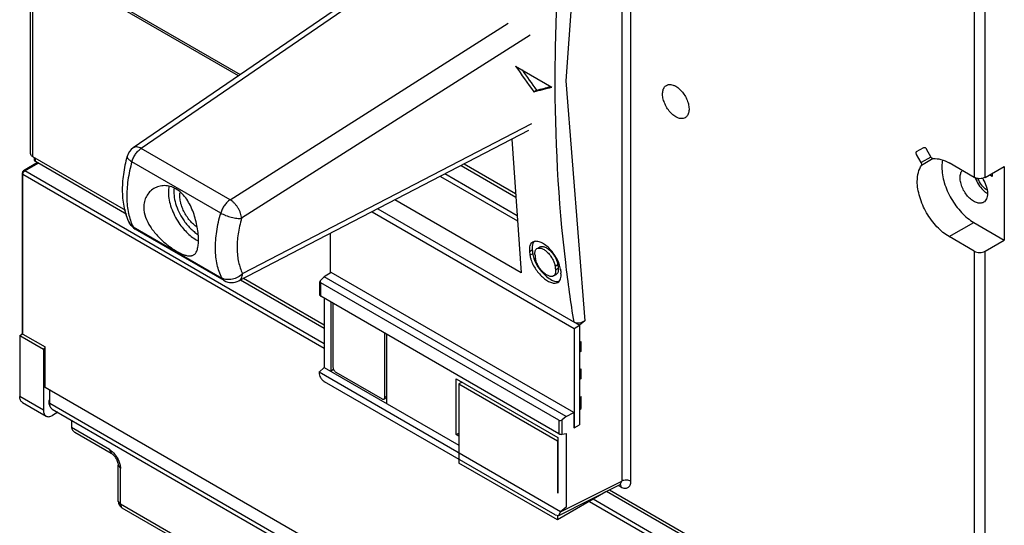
# Model space of a CAD drawing. Header units: millimetres. Extents: x 20 to 156, y 24 to 222.
# Tile 2 of 8: x 20 to 96, y 71 to 111. Entities that reach past the tile are written whole.
import ezdxf

# ---------------------------------------------------------------- set-up
doc = ezdxf.new("R2010")
doc.units = ezdxf.units.MM
doc.header["$LTSCALE"] = 15.957901
doc.layers.get('0').update_dxf_attribs({"linetype": 'CONTINUOUS'})

msp = doc.modelspace()

# ---------------------------------------------------------------- linework, layer by layer
at = {"color": 7}
for p, q in [((20.931, 100.148), (20.931, 135.012)), ((21.107, 99.903), (21.107, 134.767)), ((66.817, 133.563), (66.817, 74.765)), ((67.511, 74.758), (67.511, 133.556)), ((63.909, 125.963), (62.471, 105.802)), ((94.151, 123.705), (94.151, 98.312)), ((95, 98.312), (95, 123.705)), ((37.069, 106.2), (22.097, 114.845)), ((22.238, 114.926), (37.199, 106.289)), ((50.439, 115.347), (28.899, 100.61)), ((51.058, 115.301), (29.517, 100.563)), ((36.413, 96.582), (57.974, 110.261)), ((59.702, 109.349), (37.304, 95.139)), ((58.55, 106.947), (61.378, 105.314)), ((62.471, 105.802), (63.922, 87.197)), ((59.975, 104.95), (60.187, 105.073)), ((37.376, 90.857), (59.817, 102.494)), ((59.565, 101.943), (37.098, 90.292)), ((58.277, 101.275), (58.983, 90.906)), ((36.413, 96.582), (29.517, 100.563)), ((89.681, 100.315), (90.231, 100.632)), ((90.431, 100.517), (90.793, 99.89)), ((21.458, 99.455), (20.37, 98.827)), ((20.47, 98.817), (21.517, 99.421)), ((28.32, 95.738), (21.107, 99.903)), ((21.231, 99.658), (21.231, 99.831)), ((21.319, 99.535), (21.231, 99.658)), ((21.319, 99.535), (21.319, 99.78)), ((28.399, 95.448), (21.319, 99.535)), ((28.422, 99.946), (28.422, 99.946)), ((35.685, 95.548), (28.789, 99.529)), ((54.584, 99.36), (58.564, 97.062)), ((90.043, 99.457), (89.681, 100.084)), ((90.793, 99.89), (90.043, 99.457)), ((90.964, 99.765), (90.066, 99.247)), ((94.151, 98.312), (92.206, 99.434)), ((20.27, 98.653), (20.27, 86.243)), ((20.27, 98.653), (20.329, 98.572)), ((20.329, 86.161), (20.329, 98.572)), ((20.329, 98.572), (43.715, 85.07)), ((20.47, 98.817), (20.37, 98.827)), ((43.715, 85.396), (20.47, 98.817)), ((58.681, 95.344), (53.078, 98.579)), ((54.345, 99.235), (58.583, 96.789)), ((95, 98.312), (96.484, 99.169)), ((95.548, 98.628), (95.548, 98.37)), ((96.484, 99.169), (96.484, 93.453)), ((52.724, 98.395), (58.709, 94.94)), ((95.548, 98.37), (95.324, 98.499)), ((58.983, 90.906), (49.187, 96.561)), ((47.427, 95.648), (63.1, 86.6)), ((47.874, 95.88), (63.524, 86.844)), ((92.206, 93.719), (94.116, 94.821)), ((94.116, 94.821), (96.484, 93.453)), ((29.049, 94.299), (28.874, 94.492)), ((28.874, 94.492), (35.77, 90.511)), ((29.049, 94.299), (29.049, 94.299)), ((35.945, 90.318), (29.049, 94.299)), ((44.211, 90.913), (44.211, 93.981)), ((94.151, 92.596), (92.206, 93.719)), ((95, 92.596), (96.484, 93.453)), ((59.64, 92.577), (59.854, 92.701)), ((60.293, 92.836), (60.435, 92.918)), ((94.151, 92.596), (94.151, 57.731)), ((95, 57.731), (95, 92.596)), ((59.892, 92.396), (59.678, 92.272)), ((44.261, 90.944), (43.715, 90.606)), ((63.072, 80.084), (44.261, 90.944)), ((61.62, 91.434), (61.834, 91.558)), ((61.872, 91.253), (61.658, 91.129)), ((43.715, 86.605), (37.219, 90.355)), ((43.715, 86.85), (37.443, 90.471)), ((43.384, 89.167), (43.384, 90.237)), ((43.438, 90.345), (43.715, 90.606)), ((62.486, 79.769), (43.715, 90.606)), ((61.506, 90.67), (61.72, 90.793)), ((61.911, 79.48), (43.442, 90.142)), ((43.442, 89.098), (43.442, 90.142)), ((61.911, 78.436), (43.442, 89.098)), ((43.715, 88.941), (43.715, 83.584)), ((44.229, 88.644), (44.229, 83.287)), ((44.392, 88.55), (44.392, 83.585)), ((63.922, 87.197), (63.511, 86.852)), ((63.1, 86.6), (63.524, 86.844)), ((63.1, 86.6), (63.1, 78.892)), ((63.524, 86.844), (63.524, 79.137)), ((20.081, 86.059), (20.302, 86.187)), ((20.081, 86.059), (20.081, 81.323)), ((20.081, 86.059), (21.92, 84.997)), ((20.329, 86.161), (20.27, 86.243)), ((20.329, 86.161), (22.061, 85.161)), ((48.422, 81.258), (48.422, 86.223)), ((48.542, 86.154), (48.542, 80.797)), ((63.511, 85.546), (63.652, 85.58)), ((63.652, 84.848), (63.652, 85.58)), ((22.061, 85.079), (21.92, 84.997)), ((21.92, 84.997), (21.92, 80.262)), ((22.061, 82.017), (22.061, 85.161)), ((63.652, 84.848), (63.511, 84.729)), ((43.317, 83.209), (43.715, 83.584)), ((43.715, 83.584), (54.164, 77.552)), ((44.441, 83.41), (44.229, 83.287)), ((63.511, 83.423), (63.652, 83.457)), ((63.652, 82.725), (63.652, 83.457)), ((62.047, 72.379), (43.307, 83.199)), ((44.604, 83.218), (48.21, 81.136)), ((53.952, 82.695), (61.836, 78.144)), ((53.952, 78.368), (53.952, 82.695)), ((63.652, 82.725), (63.511, 82.606)), ((89.908, 42.846), (22.061, 82.017)), ((22.415, 80.772), (22.415, 81.813)), ((61.623, 72.138), (43.73, 82.469)), ((54.404, 82.434), (54.164, 82.295)), ((54.164, 82.295), (61.801, 77.886)), ((54.164, 82.295), (54.164, 76.163)), ((21.92, 80.262), (20.081, 81.323)), ((48.542, 81.226), (48.36, 81.121)), ((48.542, 81.328), (48.422, 81.258)), ((63.511, 81.3), (63.652, 81.334)), ((63.652, 80.396), (63.652, 81.334)), ((20.288, 80.865), (22.127, 79.804)), ((90.686, 41.356), (22.415, 80.772)), ((22.606, 80.349), (90.878, 40.933)), ((63.511, 80.32), (63.652, 80.396)), ((23.045, 80.095), (22.627, 79.853)), ((24.112, 79.479), (24.112, 78.906)), ((61.911, 79.48), (61.911, 78.436)), ((62.486, 79.769), (62.188, 79.519)), ((62.188, 78.391), (62.188, 79.519)), ((62.486, 79.769), (63.072, 80.084)), ((63.072, 80.084), (63.072, 78.909)), ((27.046, 77.212), (24.112, 78.906)), ((63.1, 78.892), (63.072, 78.909)), ((63.1, 78.892), (63.524, 79.137)), ((24.36, 78.56), (27.171, 76.937)), ((53.952, 78.368), (54.164, 78.481)), ((54.164, 78.246), (53.952, 78.368)), ((61.836, 78.144), (61.836, 73.816)), ((62.188, 78.391), (62.486, 78.462)), ((62.486, 78.462), (62.486, 72.747)), ((27.046, 77.212), (27.171, 76.937)), ((61.801, 77.886), (61.836, 77.907)), ((61.801, 77.886), (61.801, 73.816)), ((27.719, 75.987), (27.895, 75.742)), ((27.719, 73.219), (27.719, 75.987)), ((27.895, 72.974), (27.895, 75.742)), ((61.801, 71.754), (54.164, 76.163)), ((61.912, 72.103), (66.687, 74.487)), ((62.059, 72.389), (66.817, 74.765)), ((66.547, 74.417), (66.734, 74.309)), ((66.687, 74.487), (66.817, 74.765)), ((66.687, 74.487), (66.719, 74.498)), ((65.554, 73.922), (61.801, 71.754)), ((69.735, 70.374), (64.573, 73.355)), ((94.363, 57.364), (65.624, 73.956)), ((94.151, 57.731), (65.851, 74.07)), ((27.895, 72.974), (27.719, 73.219)), ((44.82, 63.203), (27.895, 72.974)), ((28.019, 72.7), (27.895, 72.974)), ((28.019, 72.7), (44.944, 62.928)), ((62.486, 72.747), (62.059, 72.389)), ((64.29, 73.191), (69.579, 70.138)), ((61.623, 72.138), (61.912, 72.103)), ((61.801, 72.103), (61.801, 71.754)), ((61.912, 72.103), (62.047, 72.379))]:
    msp.add_line(p, q, dxfattribs=at)
for centre, radius, start, end in [((29.577, 99.62), 1.2, 124.38652, 164.26324), ((20.47, 98.653), 0.2, 119.99985, 180), ((29.649, 95.339), 1.2, 206.09321, 239.99853), ((29.297, 95.22), 0.842, 234.2896, 239.81604), ((35.097, 95.733), 2.615, 242.34782, 243.77555), ((60.343, 93.015), 0.471, 140.83622, 143.93494), ((169.064, 105.987), 110.243, 186.98694, 187.14656), ((168.997, 106.107), 109.963, 187.00264, 187.16264), ((169.489, 105.743), 110.243, 186.98694, 187.14656), ((171.044, 104.844), 110.243, 186.98694, 187.14656), ((170.977, 104.964), 109.963, 187.00264, 187.16264), ((171.468, 104.599), 110.243, 186.98694, 187.14656), ((36.145, 90.665), 0.4, 237.84782, 239.99923), ((36.545, 91.357), 1.2, 240.00185, 297.40988), ((28.319, 73.219), 0.6, 180, 240.00056)]:
    msp.add_arc(centre, radius, start, end, dxfattribs=at)
for centre, major_axis, ratio, start_param, end_param in [((159.827, 167.068), (-146.154, 195.34), 0.48066, 1.519395, 1.529458), ((159.827, 167.068), (-145.85, 194.934), 0.48066, 1.521517, 1.529492), ((164.31, 164.48), (173.499, 65.612), 0.131684, -2.264818, -2.254755), ((164.31, 164.48), (173.139, 65.475), 0.131684, 4.018334, 4.026309), ((43.584, 90.268), (0.195, 0.062), 0.697896, 8.457036, 9.992926), ((43.584, 89.136), (0.199, -0.037), 0.410745, -3.064856, -2.279451), ((63.516, 84.934), (0.195, 0.062), 0.697896, -1.742833, -1.037555), ((43.743, 82.966), (1.383, 1.247), 0.251222, 1.653316, 1.661397), ((63.516, 82.811), (0.195, 0.062), 0.697896, -1.742833, -1.037555), ((62.052, 79.605), (0.195, 0.062), 0.697896, -2.573445, -1.037555), ((62.052, 78.474), (0.199, -0.037), 0.410745, -2.279451, -0.743561), ((61.636, 72.635), (1.484, 1.187), 0.241401, -1.486023, -1.477943)]:
    msp.add_ellipse(centre, major_axis=major_axis, ratio=ratio, start_param=start_param, end_param=end_param, dxfattribs=at)
for points, knots in [([(61.638, 106.303), (61.644, 107.91), (61.786, 114.514), (62.395, 121.105), (63.081, 126.055)], [0, 0, 0, 0, 0.243302, 1, 1, 1, 1]), ([(63.101, 87.089), (62.849, 88.623), (61.954, 94.989), (61.622, 101.43), (61.638, 106.303)], [0, 0, 0, 0, 0.241903, 1, 1, 1, 1]), ([(70.993, 103.01), (70.886, 103.072), (70.677, 103.233), (70.411, 103.536), (70.191, 103.893), (70.037, 104.274), (69.961, 104.65), (69.968, 104.991), (70.052, 105.235), (70.165, 105.377), (70.232, 105.429), (70.268, 105.45)], [0, 0, 0, 0, 0.12874, 0.27042, 0.417624, 0.562025, 0.695751, 0.813066, 0.91247, 0.95712, 1, 1, 1, 1]), ([(70.268, 105.45), (70.316, 105.477), (70.426, 105.517), (70.608, 105.522), (70.803, 105.475), (70.93, 105.415), (70.993, 105.378)], [0, 0, 0, 0, 0.217725, 0.450874, 0.710469, 1, 1, 1, 1]), ([(70.993, 105.378), (71.1, 105.316), (71.309, 105.156), (71.576, 104.852), (71.795, 104.495), (71.949, 104.114), (72.026, 103.738), (72.018, 103.398), (71.934, 103.153), (71.822, 103.011), (71.754, 102.959), (71.718, 102.938)], [0, 0, 0, 0, 0.12874, 0.27042, 0.417624, 0.562025, 0.695751, 0.813066, 0.91247, 0.95712, 1, 1, 1, 1]), ([(71.718, 102.938), (71.67, 102.911), (71.56, 102.871), (71.378, 102.866), (71.183, 102.913), (71.057, 102.973), (70.993, 103.01)], [0, 0, 0, 0, 0.217725, 0.450874, 0.710469, 1, 1, 1, 1]), ([(20.993, 99.994), (20.974, 100.016), (20.943, 100.064), (20.931, 100.121), (20.931, 100.148)], [0, 0, 0, 0, 0.522804, 1, 1, 1, 1]), ([(28.789, 99.529), (28.819, 99.634), (28.9, 99.841), (29.068, 100.125), (29.273, 100.373), (29.434, 100.508), (29.517, 100.563)], [0, 0, 0, 0, 0.25414, 0.514234, 0.766909, 1, 1, 1, 1]), ([(29.517, 100.563), (29.461, 100.594), (29.35, 100.645), (29.182, 100.683), (29.027, 100.675), (28.937, 100.636), (28.899, 100.61)], [0, 0, 0, 0, 0.297053, 0.558662, 0.788868, 1, 1, 1, 1]), ([(89.681, 100.084), (89.669, 100.106), (89.649, 100.151), (89.637, 100.219), (89.645, 100.278), (89.668, 100.307), (89.681, 100.315)], [0, 0, 0, 0, 0.307071, 0.584979, 0.813631, 1, 1, 1, 1]), ([(90.231, 100.632), (90.245, 100.64), (90.282, 100.646), (90.337, 100.623), (90.389, 100.579), (90.419, 100.539), (90.431, 100.517)], [0, 0, 0, 0, 0.186367, 0.415017, 0.692927, 1, 1, 1, 1]), ([(21.107, 99.903), (21.095, 99.909), (21.054, 99.935), (21.016, 99.967), (20.993, 99.994)], [0, 0, 0, 0, 0.266541, 1, 1, 1, 1]), ([(28.422, 99.946), (28.292, 99.485), (28.095, 98.573), (28.018, 97.426), (28.074, 96.554), (28.205, 95.746), (28.397, 95.166), (28.571, 94.811)], [0, 0, 0, 0, 0.274001, 0.532005, 0.654721, 0.773368, 1, 1, 1, 1]), ([(28.789, 99.529), (28.656, 99.058), (28.501, 98.35), (28.402, 97.413), (28.383, 96.75), (28.42, 96.12), (28.54, 95.358), (28.714, 94.818), (28.874, 94.492)], [0, 0, 0, 0, 0.285921, 0.421035, 0.550056, 0.672564, 0.78836, 1, 1, 1, 1]), ([(28.422, 99.946), (28.418, 99.931), (28.415, 99.9), (28.427, 99.851), (28.455, 99.8), (28.496, 99.747), (28.551, 99.693), (28.647, 99.615), (28.73, 99.563), (28.789, 99.529)], [0, 0, 0, 0, 0.075122, 0.158235, 0.25507, 0.368688, 0.500338, 0.650102, 1, 1, 1, 1]), ([(90.066, 99.247), (90.084, 99.272), (90.091, 99.352), (90.064, 99.421), (90.043, 99.457)], [0, 0, 0, 0, 0.431903, 1, 1, 1, 1]), ([(90.793, 99.89), (90.814, 99.854), (90.86, 99.796), (90.933, 99.762), (90.964, 99.765)], [0, 0, 0, 0, 0.568097, 1, 1, 1, 1]), ([(90.964, 99.765), (91.164, 99.784), (91.605, 99.73), (92.005, 99.551), (92.206, 99.434)], [0, 0, 0, 0, 0.462714, 1, 1, 1, 1]), ([(91.694, 99.664), (91.685, 99.621), (91.653, 99.437), (91.641, 99.249), (91.641, 99.108)], [0, 0, 0, 0, 0.239633, 1, 1, 1, 1]), ([(20.329, 98.572), (20.329, 98.583), (20.333, 98.632), (20.351, 98.679), (20.37, 98.711)], [0, 0, 0, 0, 0.228767, 1, 1, 1, 1]), ([(20.37, 98.711), (20.374, 98.718), (20.39, 98.743), (20.409, 98.766), (20.424, 98.782)], [0, 0, 0, 0, 0.255503, 1, 1, 1, 1]), ([(20.424, 98.782), (20.428, 98.785), (20.442, 98.798), (20.458, 98.81), (20.47, 98.817)], [0, 0, 0, 0, 0.262955, 1, 1, 1, 1]), ([(89.732, 98.005), (89.732, 98.238), (89.776, 98.674), (89.95, 99.083), (90.066, 99.247)], [0, 0, 0, 0, 0.537286, 1, 1, 1, 1]), ([(91.641, 99.108), (91.641, 98.912), (91.677, 98.505), (91.871, 97.669), (92.323, 96.644), (92.985, 95.74), (93.612, 95.153), (93.946, 94.919), (94.116, 94.821)], [0, 0, 0, 0, 0.114226, 0.23756, 0.500001, 0.762441, 0.885775, 1, 1, 1, 1]), ([(93.055, 98.291), (93.055, 98.399), (93.077, 98.601), (93.166, 98.787), (93.225, 98.858)], [0, 0, 0, 0, 0.540329, 1, 1, 1, 1]), ([(92.206, 93.719), (92.037, 93.816), (91.702, 94.051), (91.076, 94.638), (90.414, 95.542), (89.962, 96.567), (89.767, 97.403), (89.732, 97.81), (89.732, 98.005)], [0, 0, 0, 0, 0.114225, 0.237558, 0.499999, 0.76244, 0.885774, 1, 1, 1, 1]), ([(94.866, 96.38), (94.829, 96.358), (94.747, 96.324), (94.561, 96.297), (94.299, 96.348), (93.99, 96.518), (93.693, 96.781), (93.431, 97.116), (93.225, 97.497), (93.091, 97.893), (93.055, 98.163), (93.055, 98.291)], [0, 0, 0, 0, 0.042876, 0.087523, 0.186923, 0.304234, 0.437954, 0.582356, 0.729567, 0.871258, 1, 1, 1, 1]), ([(95, 98.312), (94.939, 98.277), (94.799, 98.226), (94.575, 98.202), (94.351, 98.226), (94.211, 98.277), (94.151, 98.312)], [0, 0, 0, 0, 0.237243, 0.499999, 0.762756, 1, 1, 1, 1]), ([(94.23, 98.284), (94.294, 98.101), (94.465, 97.753), (94.708, 97.45), (94.845, 97.319)], [0, 0, 0, 0, 0.504919, 1, 1, 1, 1]), ([(95.101, 97.358), (94.954, 97.458), (94.69, 97.727), (94.508, 98.053), (94.439, 98.231)], [0, 0, 0, 0, 0.482774, 1, 1, 1, 1]), ([(94.822, 98.185), (94.931, 98.009), (95.101, 97.649), (95.176, 97.254), (95.176, 97.066)], [0, 0, 0, 0, 0.525358, 1, 1, 1, 1]), ([(30.489, 97.444), (30.37, 97.373), (30.147, 97.196), (29.894, 96.848), (29.739, 96.431), (29.709, 96.13), (29.712, 95.977)], [0, 0, 0, 0, 0.240476, 0.483973, 0.735213, 1, 1, 1, 1]), ([(32.205, 97.425), (32.067, 97.505), (31.779, 97.628), (31.323, 97.692), (30.881, 97.633), (30.612, 97.518), (30.489, 97.444)], [0, 0, 0, 0, 0.265171, 0.517086, 0.760774, 1, 1, 1, 1]), ([(31.662, 97.615), (31.654, 97.576), (31.627, 97.413), (31.619, 97.247), (31.621, 97.122)], [0, 0, 0, 0, 0.238712, 1, 1, 1, 1]), ([(31.621, 97.122), (31.624, 96.932), (31.67, 96.536), (31.835, 95.943), (32.091, 95.348), (32.314, 94.967), (32.439, 94.783)], [0, 0, 0, 0, 0.226786, 0.473883, 0.734396, 1, 1, 1, 1]), ([(32.067, 97.483), (32.039, 97.296), (32.039, 96.89), (32.167, 96.267), (32.414, 95.628), (32.648, 95.219), (32.781, 95.022)], [0, 0, 0, 0, 0.216593, 0.461643, 0.726672, 1, 1, 1, 1]), ([(33.955, 93.528), (33.952, 93.698), (33.927, 94.055), (33.84, 94.601), (33.705, 95.166), (33.517, 95.724), (33.276, 96.253), (32.979, 96.73), (32.626, 97.132), (32.349, 97.342), (32.205, 97.425)], [0, 0, 0, 0, 0.115474, 0.241777, 0.374157, 0.508096, 0.63993, 0.76689, 0.887159, 1, 1, 1, 1]), ([(33.86, 94.443), (33.755, 94.514), (33.55, 94.678), (33.272, 94.971), (33.023, 95.308), (32.814, 95.675), (32.652, 96.057), (32.544, 96.438), (32.496, 96.801), (32.506, 97.036), (32.523, 97.145)], [0, 0, 0, 0, 0.120548, 0.249549, 0.383683, 0.519084, 0.651799, 0.778096, 0.894856, 1, 1, 1, 1]), ([(94.845, 97.319), (94.87, 97.295), (94.968, 97.206), (95.075, 97.127), (95.158, 97.077)], [0, 0, 0, 0, 0.261258, 1, 1, 1, 1]), ([(95.176, 97.066), (95.176, 96.99), (95.165, 96.846), (95.106, 96.647), (95.008, 96.486), (94.915, 96.408), (94.866, 96.38)], [0, 0, 0, 0, 0.289545, 0.549137, 0.782278, 1, 1, 1, 1]), ([(36.413, 96.582), (36.33, 96.527), (36.169, 96.391), (35.964, 96.144), (35.796, 95.859), (35.715, 95.653), (35.685, 95.548)], [0, 0, 0, 0, 0.23309, 0.485766, 0.74586, 1, 1, 1, 1]), ([(37.304, 95.139), (37.3, 95.204), (37.28, 95.339), (37.22, 95.543), (37.133, 95.751), (37.021, 95.954), (36.889, 96.146), (36.741, 96.318), (36.584, 96.466), (36.47, 96.547), (36.413, 96.582)], [0, 0, 0, 0, 0.111696, 0.233692, 0.363169, 0.496779, 0.630834, 0.761609, 0.885663, 1, 1, 1, 1]), ([(29.712, 95.977), (29.716, 95.724), (29.826, 95.195), (30.14, 94.59), (30.475, 94.126), (30.764, 93.789), (31.079, 93.475), (31.409, 93.185), (31.744, 92.925), (32.074, 92.699), (32.39, 92.511), (32.684, 92.366), (32.916, 92.28), (33.086, 92.24), (33.232, 92.219), (33.37, 92.222), (33.494, 92.257), (33.549, 92.283), (33.575, 92.299)], [0, 0, 0, 0, 0.130776, 0.27427, 0.349741, 0.426552, 0.503669, 0.579806, 0.653463, 0.723014, 0.786801, 0.843504, 0.892457, 0.914048, 0.933815, 0.968684, 0.98457, 1, 1, 1, 1]), ([(35.77, 90.511), (35.606, 90.838), (35.425, 91.381), (35.302, 92.147), (35.264, 92.777), (35.283, 93.439), (35.387, 94.375), (35.547, 95.079), (35.685, 95.548)], [0, 0, 0, 0, 0.213289, 0.329341, 0.451808, 0.580556, 0.715231, 1, 1, 1, 1]), ([(35.685, 95.548), (35.743, 95.514), (35.867, 95.449), (36.137, 95.332), (36.427, 95.239), (36.721, 95.175), (36.932, 95.143), (37.125, 95.13), (37.248, 95.133), (37.304, 95.139)], [0, 0, 0, 0, 0.119096, 0.248636, 0.521673, 0.656207, 0.783368, 0.899115, 1, 1, 1, 1]), ([(28.806, 94.536), (28.756, 94.572), (28.665, 94.654), (28.598, 94.757), (28.571, 94.811)], [0, 0, 0, 0, 0.506372, 1, 1, 1, 1]), ([(32.439, 94.783), (32.539, 94.634), (32.752, 94.352), (33.106, 93.973), (33.481, 93.657), (33.749, 93.487), (33.883, 93.416)], [0, 0, 0, 0, 0.268547, 0.52805, 0.773247, 1, 1, 1, 1]), ([(32.781, 95.022), (32.938, 94.789), (33.2, 94.466), (33.599, 94.104), (33.808, 93.954), (33.913, 93.888)], [0, 0, 0, 0, 0.522134, 0.768468, 1, 1, 1, 1]), ([(37.304, 95.139), (37.186, 94.741), (37.05, 94.142), (36.961, 93.347), (36.945, 92.784), (36.977, 92.248), (37.082, 91.597), (37.236, 91.135), (37.376, 90.857)], [0, 0, 0, 0, 0.284671, 0.419308, 0.548025, 0.670488, 0.786564, 1, 1, 1, 1]), ([(33.575, 92.299), (33.608, 92.319), (33.673, 92.369), (33.754, 92.468), (33.82, 92.591), (33.873, 92.737), (33.913, 92.905), (33.951, 93.17), (33.957, 93.381), (33.955, 93.528)], [0, 0, 0, 0, 0.088334, 0.181945, 0.284826, 0.399815, 0.528669, 0.671914, 1, 1, 1, 1]), ([(59.884, 93.293), (59.835, 93.265), (59.745, 93.185), (59.66, 93.015), (59.624, 92.806), (59.631, 92.656), (59.64, 92.577)], [0, 0, 0, 0, 0.211548, 0.439403, 0.700198, 1, 1, 1, 1]), ([(59.962, 93.293), (59.936, 93.257), (59.879, 93.152), (59.838, 92.948), (59.844, 92.787), (59.854, 92.701)], [0, 0, 0, 0, 0.214533, 0.577083, 1, 1, 1, 1]), ([(62.045, 91.189), (62.028, 91.327), (61.954, 91.616), (61.764, 92.038), (61.5, 92.45), (61.182, 92.817), (60.837, 93.108), (60.534, 93.276), (60.302, 93.345), (60.147, 93.362), (60.006, 93.347), (59.921, 93.314), (59.884, 93.293)], [0, 0, 0, 0, 0.124934, 0.266363, 0.416017, 0.564435, 0.702158, 0.821556, 0.873208, 0.919509, 0.961271, 1, 1, 1, 1]), ([(60.065, 92.332), (60.058, 92.383), (60.054, 92.48), (60.077, 92.615), (60.132, 92.725), (60.19, 92.777), (60.221, 92.795)], [0, 0, 0, 0, 0.300098, 0.561216, 0.788893, 1, 1, 1, 1]), ([(60.221, 92.795), (60.271, 92.823), (60.364, 92.843), (60.491, 92.828), (60.641, 92.783), (60.837, 92.674), (61.061, 92.486), (61.267, 92.249), (61.438, 91.983), (61.562, 91.71), (61.609, 91.523), (61.62, 91.434)], [0, 0, 0, 0, 0.079632, 0.125914, 0.177564, 0.297101, 0.43501, 0.583616, 0.73342, 0.874994, 1, 1, 1, 1]), ([(60.435, 92.918), (60.485, 92.947), (60.578, 92.966), (60.705, 92.951), (60.855, 92.907), (61.051, 92.798), (61.275, 92.609), (61.481, 92.372), (61.652, 92.106), (61.775, 91.833), (61.823, 91.647), (61.834, 91.558)], [0, 0, 0, 0, 0.079656, 0.125947, 0.177592, 0.29713, 0.435068, 0.583716, 0.733516, 0.875036, 1, 1, 1, 1]), ([(94.151, 92.596), (94.211, 92.561), (94.351, 92.511), (94.575, 92.486), (94.799, 92.511), (94.939, 92.561), (95, 92.596)], [0, 0, 0, 0, 0.237244, 0.500001, 0.762757, 1, 1, 1, 1]), ([(59.678, 92.272), (59.682, 92.245), (59.699, 92.132), (59.728, 92.02), (59.755, 91.936)], [0, 0, 0, 0, 0.236648, 1, 1, 1, 1]), ([(59.755, 91.936), (59.796, 91.805), (59.907, 91.541), (60.129, 91.168), (60.401, 90.82), (60.705, 90.522), (61.02, 90.293), (61.327, 90.147), (61.609, 90.095), (61.782, 90.136), (61.849, 90.175)], [0, 0, 0, 0, 0.138625, 0.28685, 0.437465, 0.582605, 0.714884, 0.828726, 0.922262, 1, 1, 1, 1]), ([(59.892, 92.396), (59.893, 92.388), (59.898, 92.355), (59.903, 92.321), (59.908, 92.296)], [0, 0, 0, 0, 0.245365, 1, 1, 1, 1]), ([(59.908, 92.296), (59.912, 92.274), (59.932, 92.18), (59.959, 92.088), (59.982, 92.019)], [0, 0, 0, 0, 0.24012, 1, 1, 1, 1]), ([(59.982, 92.019), (60.042, 91.844), (60.205, 91.497), (60.534, 91.028), (60.924, 90.632), (61.222, 90.427), (61.373, 90.354)], [0, 0, 0, 0, 0.250013, 0.515447, 0.772995, 1, 1, 1, 1]), ([(61.506, 90.67), (61.457, 90.641), (61.365, 90.622), (61.239, 90.638), (61.089, 90.683), (60.894, 90.792), (60.669, 90.98), (60.461, 91.216), (60.288, 91.48), (60.162, 91.752), (60.114, 91.939), (60.102, 92.027)], [0, 0, 0, 0, 0.078666, 0.12468, 0.176225, 0.295956, 0.434328, 0.58336, 0.733387, 0.874996, 1, 1, 1, 1]), ([(61.658, 91.129), (61.665, 91.078), (61.669, 90.982), (61.647, 90.847), (61.594, 90.739), (61.537, 90.687), (61.506, 90.67)], [0, 0, 0, 0, 0.30194, 0.563614, 0.790507, 1, 1, 1, 1]), ([(61.872, 91.253), (61.879, 91.202), (61.883, 91.105), (61.861, 90.971), (61.808, 90.862), (61.751, 90.811), (61.72, 90.793)], [0, 0, 0, 0, 0.301889, 0.56348, 0.790491, 1, 1, 1, 1]), ([(37.376, 90.857), (37.272, 90.747), (37.025, 90.557), (36.664, 90.419), (36.366, 90.378), (36.151, 90.384), (35.949, 90.426), (35.826, 90.479), (35.77, 90.511)], [0, 0, 0, 0, 0.260196, 0.522861, 0.650407, 0.772954, 0.889558, 1, 1, 1, 1]), ([(35.77, 90.511), (35.789, 90.473), (35.835, 90.402), (35.898, 90.347), (35.932, 90.326)], [0, 0, 0, 0, 0.514772, 1, 1, 1, 1]), ([(37.098, 90.292), (37.14, 90.314), (37.22, 90.376), (37.307, 90.508), (37.362, 90.673), (37.375, 90.793), (37.376, 90.857)], [0, 0, 0, 0, 0.217219, 0.450209, 0.709761, 1, 1, 1, 1]), ([(61.373, 90.354), (61.416, 90.333), (61.57, 90.267), (61.741, 90.23), (61.86, 90.239)], [0, 0, 0, 0, 0.283865, 1, 1, 1, 1]), ([(61.849, 90.175), (61.896, 90.202), (61.984, 90.281), (62.066, 90.449), (62.1, 90.656), (62.092, 90.805), (62.082, 90.884)], [0, 0, 0, 0, 0.209156, 0.435882, 0.697504, 1, 1, 1, 1]), ([(61.86, 90.239), (61.87, 90.24), (61.906, 90.243), (61.943, 90.251), (61.969, 90.258)], [0, 0, 0, 0, 0.25752, 1, 1, 1, 1]), ([(63.922, 87.197), (63.866, 87.149), (63.734, 87.072), (63.455, 86.994), (63.221, 87.019), (63.101, 87.089)], [0, 0, 0, 0, 0.254911, 0.519552, 1, 1, 1, 1]), ([(44.392, 83.585), (44.392, 83.551), (44.405, 83.477), (44.45, 83.374), (44.517, 83.283), (44.574, 83.235), (44.604, 83.218)], [0, 0, 0, 0, 0.237241, 0.500001, 0.76276, 1, 1, 1, 1]), ([(43.307, 83.199), (43.308, 83.054), (43.384, 82.833), (43.557, 82.599), (43.67, 82.503), (43.73, 82.469)], [0, 0, 0, 0, 0.498256, 0.761934, 1, 1, 1, 1]), ([(20.288, 80.865), (20.255, 80.884), (20.194, 80.936), (20.128, 81.044), (20.089, 81.176), (20.081, 81.273), (20.081, 81.323)], [0, 0, 0, 0, 0.217744, 0.450882, 0.710459, 1, 1, 1, 1]), ([(22.362, 80.884), (22.362, 80.9), (22.364, 80.963), (22.373, 81.027), (22.382, 81.074)], [0, 0, 0, 0, 0.238562, 1, 1, 1, 1]), ([(48.21, 81.136), (48.223, 81.128), (48.249, 81.116), (48.29, 81.106), (48.327, 81.107), (48.35, 81.115), (48.36, 81.121)], [0, 0, 0, 0, 0.289702, 0.549088, 0.782216, 1, 1, 1, 1]), ([(48.36, 81.121), (48.37, 81.127), (48.389, 81.142), (48.408, 81.175), (48.42, 81.214), (48.422, 81.243), (48.422, 81.258)], [0, 0, 0, 0, 0.217783, 0.45091, 0.710297, 1, 1, 1, 1]), ([(21.92, 80.262), (21.92, 80.211), (21.927, 80.115), (21.966, 79.982), (22.032, 79.875), (22.094, 79.823), (22.127, 79.804)], [0, 0, 0, 0, 0.289541, 0.549118, 0.782256, 1, 1, 1, 1]), ([(22.376, 80.743), (22.374, 80.754), (22.365, 80.801), (22.362, 80.848), (22.362, 80.884)], [0, 0, 0, 0, 0.239311, 1, 1, 1, 1]), ([(22.432, 80.604), (22.426, 80.614), (22.401, 80.658), (22.385, 80.706), (22.376, 80.743)], [0, 0, 0, 0, 0.236395, 1, 1, 1, 1]), ([(22.442, 80.572), (22.437, 80.588), (22.421, 80.653), (22.415, 80.721), (22.415, 80.772)], [0, 0, 0, 0, 0.235727, 1, 1, 1, 1]), ([(22.485, 80.472), (22.48, 80.48), (22.463, 80.512), (22.45, 80.546), (22.442, 80.572)], [0, 0, 0, 0, 0.241051, 1, 1, 1, 1]), ([(22.523, 80.419), (22.512, 80.431), (22.499, 80.449), (22.488, 80.468), (22.485, 80.472)], [0, 0, 0, 0, 0.744977, 1, 1, 1, 1]), ([(22.606, 80.349), (22.583, 80.362), (22.553, 80.385), (22.529, 80.412), (22.523, 80.419)], [0, 0, 0, 0, 0.745263, 1, 1, 1, 1]), ([(63.652, 80.396), (63.643, 80.391), (63.603, 80.374), (63.558, 80.366), (63.525, 80.365)], [0, 0, 0, 0, 0.23013, 1, 1, 1, 1]), ([(22.127, 79.804), (22.16, 79.785), (22.236, 79.757), (22.362, 79.754), (22.496, 79.787), (22.583, 79.828), (22.627, 79.853)], [0, 0, 0, 0, 0.217746, 0.450884, 0.71046, 1, 1, 1, 1]), ([(24.112, 78.906), (24.112, 78.871), (24.126, 78.8), (24.181, 78.704), (24.262, 78.623), (24.326, 78.58), (24.36, 78.56)], [0, 0, 0, 0, 0.234986, 0.47897, 0.734519, 1, 1, 1, 1]), ([(27.046, 77.212), (27.064, 77.202), (27.139, 77.156), (27.208, 77.102), (27.259, 77.058)], [0, 0, 0, 0, 0.239185, 1, 1, 1, 1]), ([(27.171, 76.937), (27.202, 76.919), (27.27, 76.871), (27.407, 76.741), (27.561, 76.529), (27.667, 76.291), (27.711, 76.106), (27.719, 76.024), (27.719, 75.987)], [0, 0, 0, 0, 0.096784, 0.218439, 0.499983, 0.781541, 0.903211, 1, 1, 1, 1]), ([(27.259, 77.058), (27.413, 76.923), (27.672, 76.593), (27.828, 76.205), (27.868, 76.003)], [0, 0, 0, 0, 0.5, 1, 1, 1, 1]), ([(27.868, 76.003), (27.872, 75.981), (27.887, 75.895), (27.895, 75.807), (27.895, 75.742)], [0, 0, 0, 0, 0.260509, 1, 1, 1, 1]), ([(66.677, 74.498), (66.687, 74.486), (66.723, 74.43), (66.734, 74.36), (66.734, 74.309)], [0, 0, 0, 0, 0.23416, 1, 1, 1, 1]), ([(66.734, 74.309), (66.782, 74.281), (66.878, 74.236), (67.026, 74.2), (67.164, 74.203), (67.287, 74.248), (67.388, 74.333), (67.46, 74.451), (67.503, 74.596), (67.511, 74.702), (67.511, 74.758)], [0, 0, 0, 0, 0.144773, 0.27455, 0.391116, 0.499984, 0.608857, 0.725431, 0.855227, 1, 1, 1, 1]), ([(67.511, 74.758), (67.464, 74.785), (67.351, 74.828), (67.166, 74.85), (66.98, 74.831), (66.865, 74.791), (66.817, 74.765)], [0, 0, 0, 0, 0.226608, 0.497836, 0.770326, 1, 1, 1, 1])]:
    msp.add_open_spline(points, degree=3, knots=knots, dxfattribs=at)

doc.saveas('drawing.dxf')
